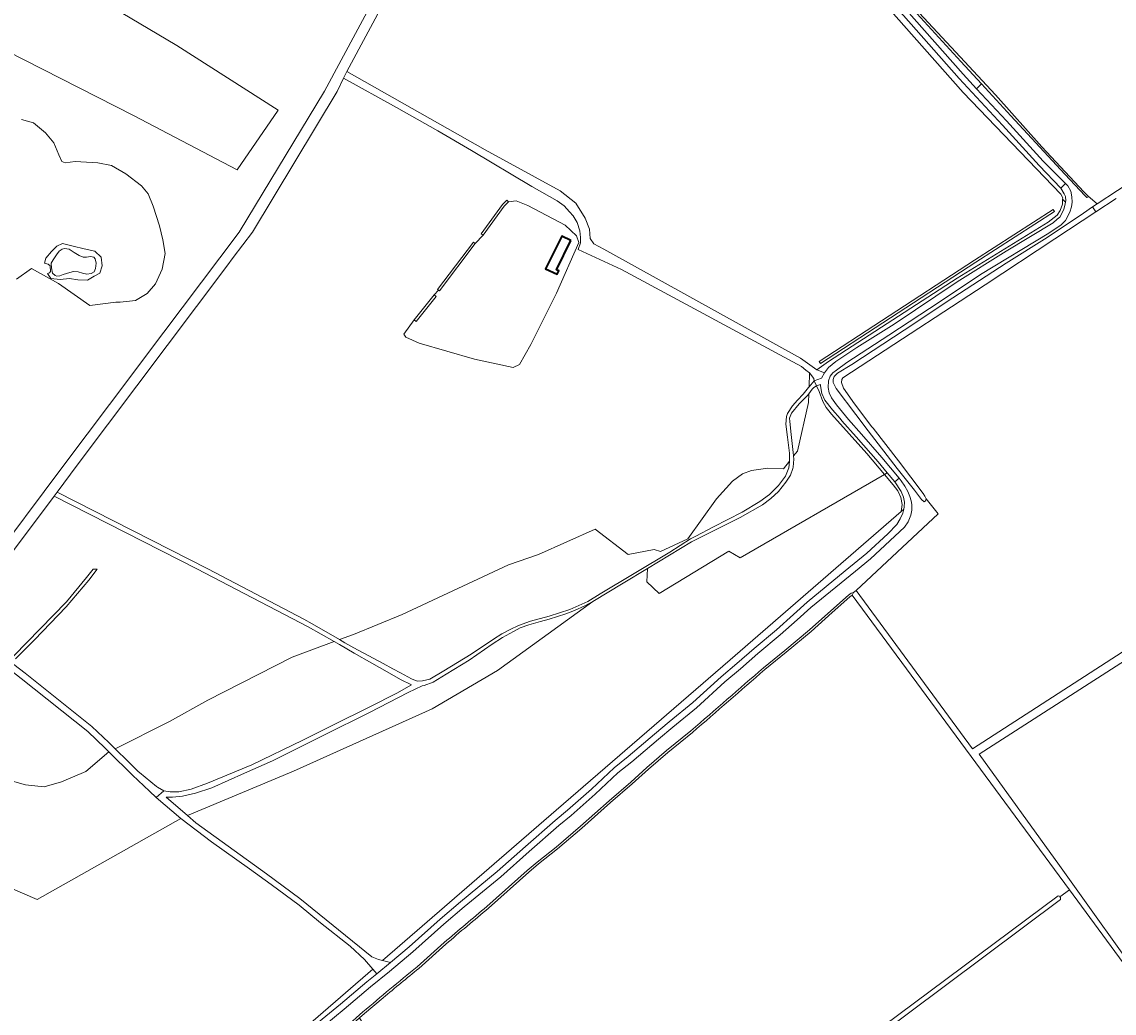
# Model space of a CAD drawing. Header units: metres. Extents: x 152737 to 157444, y 374779 to 378487.
# Tile 56 of 95: x 154835 to 155320, y 377036 to 377477. Entities that reach past the tile are written whole.
import ezdxf
from ezdxf.enums import TextEntityAlignment as Align

# ---------------------------------------------------------------- set-up
doc = ezdxf.new("R2010")
doc.units = ezdxf.units.M
for name, color, linetype, lineweight in [('B-XX-OG-BEBOUWING-GV', 7, 'Continuous', 35), ('B-XX-OG-TERREIN_CULTUURSCHEIDING-GV', 7, 'Continuous', 18), ('B-XX-OG-TOPOGRAFIE-T18', 10, 'Continuous', 18), ('B-XX-OG-WATER-GV', 130, 'Continuous', 18), ('B-XX-OG-WATER_MEER-GV', 140, 'Continuous', 18), ('B-XX-OG-WATER_SLOOT-GV', 120, 'Continuous', 18), ('B-XX-OG-WEG-GV', 7, 'Continuous', 18)]:
    doc.layers.add(name, color=color, linetype=linetype, lineweight=lineweight)
doc.styles.add('NLCS-ISO-M-T18', font='NLCS-ISO.ttf', dxfattribs={"height": 1.8})

msp = doc.modelspace()

# ---------------------------------------------------------------- linework, layer by layer
at = {"layer": 'B-XX-OG-BEBOUWING-GV'}
msp.add_lwpolyline([(155078.664, 377380.022), (155074.641, 377381.976), (155067.51, 377367.449), (155072.627, 377364.944), (155073.362, 377366.426), (155072.368, 377366.943)], close=True, dxfattribs=at)
at = {"layer": 'B-XX-OG-TERREIN_CULTUURSCHEIDING-GV'}
for points in [[(154818.644, 377233.759), (154853.269, 377280.016), (154883.919, 377320.815), (154889.173, 377327.809), (154931.18, 377383.727), (154969.109, 377446.419), (155035.901, 377570.567)], [(155041.354, 377571.054), (154979.101, 377455.142), (155040.621, 377420.369), (155073.983, 377402.021), (155080.998, 377396.642), (155085.045, 377389.863), (155086.983, 377385.021), (155087.268, 377380.862), (155088.992, 377378.553), (155093.345, 377376.06), (155180.795, 377327.61), (155188.14, 377322.443), (155193.202, 377326.104), (155250.54, 377363.22), (155290.899, 377388.15), (155294.894, 377391.248), (155296.324, 377393.273), (155297.278, 377396.073), (155297.38, 377398.341), (155297.408, 377398.954), (155296.616, 377400.624), (155253.194, 377445.813), (155201.615, 377504.143)], [(154819.51, 377468.443), (154884.253, 377435.607), (154930.351, 377411.386), (154948.647, 377437.991), (154903.59, 377466.688), (154862.842, 377490.997), (154846.993, 377505.9), (154842.438, 377511.845), (154839.765, 377517.746), (154837.007, 377514.191), (154835.416, 377512.349), (154833.495, 377510.761)], [(154862.842, 377490.997), (154903.59, 377466.688), (154948.647, 377437.991), (154930.351, 377411.386), (154884.253, 377435.607), (154819.51, 377468.443)], [(155229.648, 377485.542), (155251.852, 377461.683), (155267.508, 377444.711), (155288.158, 377421.707), (155306.808, 377401.599), (155308.677, 377399.755), (155312.751, 377396.261), (155321.829, 377402.256), (155341.45, 377415.109), (155359.198, 377426.67), (155377.696, 377438.688), (155398.44, 377452.302), (155419.107, 377466.065), (155431.461, 377474.504), (155432.508, 377475.414), (155432.565, 377477.972)], [(154834.502, 377433.837), (154839.861, 377432.265), (154845.147, 377427.848), (154848.893, 377423.405), (154850.994, 377418.106), (154852.464, 377415.167), (154853.896, 377414.598), (154858.272, 377415.143), (154868.356, 377414.477), (154874.42, 377413.272), (154880.878, 377409.703), (154887.838, 377404.364), (154890.742, 377400.738), (154892.963, 377395.322), (154895.832, 377386.48), (154897.356, 377380.224), (154898.402, 377374.197), (154896.975, 377367.181), (154893.999, 377360.733), (154890.395, 377356.408), (154885.112, 377353.359), (154878.37, 377352.539), (154876.356, 377352.506), (154864.805, 377351.072), (154850.894, 377360.847), (154838.909, 377367.529), (154832.186, 377362.767)], [(154832.186, 377362.767), (154838.909, 377367.529), (154850.894, 377360.847), (154864.805, 377351.072), (154876.356, 377352.506), (154878.37, 377352.539), (154885.112, 377353.359), (154890.395, 377356.408), (154893.999, 377360.733), (154896.975, 377367.181), (154898.402, 377374.197), (154897.356, 377380.224), (154895.832, 377386.48), (154892.963, 377395.322), (154890.742, 377400.738), (154887.838, 377404.364), (154880.878, 377409.703), (154874.42, 377413.272), (154868.356, 377414.477), (154858.272, 377415.143), (154853.896, 377414.598), (154852.464, 377415.167), (154850.994, 377418.106), (154848.893, 377423.405), (154845.147, 377427.848), (154839.861, 377432.265), (154834.502, 377433.837)], [(155321.178, 377398.64), (155312.147, 377392.719), (155293.919, 377380.767), (155262.917, 377360.234), (155211.244, 377326.465), (155199.636, 377318.935), (155199.266, 377318.104), (155199.049, 377316.824), (155199.894, 377314.347), (155204.834, 377307.385), (155212.58, 377297.133), (155213.106, 377296.455), (155224.349, 377281.944), (155235.36, 377267.501), (155236.046, 377266.302), (155236.732, 377265.028), (155242.07, 377258.467), (155205.507, 377224.363), (155257.284, 377153.956), (155421.346, 377259.922)], [(154831.06, 377191.415), (154836.132, 377187.532), (154865.696, 377163.919), (154873.292, 377156.691), (154876.102, 377153.944), (154900.33, 377166.138), (154917.269, 377175.527), (154954.858, 377194.654), (154973.503, 377201.581), (154961.864, 377208.182), (154912.353, 377233.932), (154848.986, 377266.346), (154824.601, 377233.77)], [(155424.74, 377257.274), (155260.239, 377151.562), (155295.955, 377102.067), (155336.418, 377045.39)], [(154831.028, 377195.332), (154854.527, 377219.302), (154863.331, 377230.153), (154866.347, 377233.847), (154868.143, 377233.85), (154864.338, 377228.904), (154854.285, 377217.046), (154840.182, 377202.376), (154831.827, 377193.881)], [(154958.841, 376912.697), (154948.194, 376902.833), (154977.129, 376871.621), (154981.021, 376867.245), (154988.679, 376859.173), (155036.006, 376895.568), (155036.968, 376894.658), (155040.568, 376897.15), (155039.843, 376898.245), (155295.405, 377088.51), (155295.918, 377088.408), (155296.192, 377088.1), (155300.358, 377091.165), (155203.861, 377222.327), (155202.719, 377221.508), (155194.965, 377214.617), (155185.546, 377206.047), (155174.457, 377196.864), (155164.964, 377189.185)], [(155132.758, 377161.194), (155121.855, 377152.344), (155113.193, 377144.81), (155105.98, 377138.323), (155096.377, 377129.984), (155083.628, 377118.711), (155072.797, 377109.465), (155064.311, 377102.716), (155060.017, 377099.064), (155042.085, 377083.054)], [(154745.828, 377128.092), (154841.381, 377086.939), (154905.333, 377123.002), (154894.311, 377132.292), (154891.349, 377135.095), (154883.887, 377142.16), (154873.351, 377152.559), (154863.071, 377143.788), (154852.236, 377139.2), (154844.522, 377136.999), (154836.29, 377137.857), (154824.531, 377141.152)], [(155081.919, 376841.928), (155338.776, 377038.629), (155335.331, 377043.628), (155300.358, 377091.165), (155296.192, 377088.1), (155296.466, 377087.792), (155296.397, 377086.903), (155041.292, 376896.055)], [(155023.066, 377067.007), (155011.069, 377056.237)], [(154995.307, 377043.232), (154986.936, 377036.141), (154984.786, 377034.25), (154989.924, 377025.691), (155006.287, 377007.182), (155023.188, 376987.684), (154985.053, 376952.892), (154992.753, 376944.311), (154980.217, 376932.549), (154976.627, 376929.333), (154958.841, 376912.697)]]:
    msp.add_lwpolyline(points, dxfattribs=at)
for points in [[(155193.074, 377520.97), (155206.096, 377507.195), (155253.109, 377453.938), (155259.088, 377447.507), (155261.328, 377449.589), (155252.114, 377459.643), (155229.221, 377484.549), (155203.686, 377513.001), (155195.071, 377522.601)], [(155182.038, 377311.641), (155184.371, 377314.584), (155184.665, 377314.927), (155184.799, 377321.123), (155183.194, 377322.389), (155181.292, 377323.89), (155101.202, 377367.05), (155081.998, 377375.918), (155082.935, 377378.989), (155083.039, 377381.384), (155082.779, 377384.351), (155081.477, 377388.047), (155079.758, 377391.014), (155078.143, 377392.784), (155075.696, 377395.387), (155072.571, 377397.625), (155061.294, 377403.96), (155034.548, 377419.988), (155019.621, 377428.828), (155001.254, 377439.173), (154977.668, 377452.192), (154974.885, 377446.293), (154937.137, 377383.738), (154928.588, 377372.357), (154925.734, 377368.558), (154859.226, 377280.027), (154850.314, 377268.121), (154917.367, 377233.941), (154959.939, 377211.562), (154963.639, 377209.453), (154975.89, 377202.468), (154982.005, 377204.74), (155003.7, 377213.665), (155050.938, 377235.803), (155064.302, 377240.302), (155089.479, 377251.627), (155104.187, 377240.38), (155115.775, 377242.565), (155118.544, 377241.691), (155130.715, 377247.371), (155143.541, 377265.138), (155150.635, 377273.027), (155155.013, 377276.234), (155159.098, 377277.765), (155166.322, 377278.713), (155173.233, 377278.498), (155175.887, 377281.851), (155175.862, 377285.452), (155175.048, 377292.571), (155174.371, 377298.292), (155174.665, 377301.729), (155175.037, 377303.067), (155177.303, 377306.519), (155179.512, 377309.015)], [(155019.846, 377357.875), (155019.447, 377358.177), (155035.376, 377379.197), (155036.174, 377378.593), (155039.678, 377382.312), (155038.866, 377382.898), (155048.295, 377395.969), (155050.312, 377397.954), (155051.014, 377397.242), (155054.329, 377397.698), (155059.637, 377395.549), (155076.152, 377386.807), (155081.248, 377382.011), (155082.189, 377379.141), (155072.338, 377356.635), (155060.994, 377333.774), (155055.88, 377324.879), (155053.013, 377323.478), (155035.843, 377327.268), (155011.295, 377334.361), (155005.4, 377336.948), (155004.47, 377338.322), (155009.12, 377344.647), (155017.977, 377355.752)], [(155051.014, 377397.242), (155049.057, 377395.315), (155039.678, 377382.312), (155036.174, 377378.593), (155020.245, 377357.573), (155019.846, 377357.875), (155017.977, 377355.752), (155018.759, 377355.128), (155009.902, 377344.023), (155009.12, 377344.647), (155004.47, 377338.322), (155005.4, 377336.948), (155011.295, 377334.361), (155035.843, 377327.268), (155053.013, 377323.478), (155055.88, 377324.879), (155060.994, 377333.774), (155072.338, 377356.635), (155082.189, 377379.141), (155081.248, 377382.011), (155076.152, 377386.807), (155059.637, 377395.549), (155054.329, 377397.698)], [(155189.138, 377326.198), (155216.831, 377344.194), (155258.174, 377371.252), (155293.222, 377393.785), (155293.762, 377392.943), (155258.718, 377370.414), (155217.377, 377343.356), (155189.682, 377325.36)], [(155074.641, 377381.976), (155078.664, 377380.022), (155072.368, 377366.943), (155073.362, 377366.426), (155072.627, 377364.944), (155067.51, 377367.449)], [(154867.055, 377375.245), (154869.943, 377372.566), (154870.362, 377368.662), (154869.347, 377365.446), (154866.762, 377364.1), (154863.827, 377362.393), (154859.441, 377362.44), (154855.875, 377363.094), (154851.615, 377362.669), (154847.579, 377363.077), (154846.003, 377365.303), (154846.945, 377365.674), (154847.409, 377366.274), (154847.25, 377368.761), (154846.291, 377369.456), (154844.624, 377369.903), (154845.298, 377372.166), (154847.74, 377375.05), (154850.19, 377377.46), (154852.659, 377378.685), (154857.419, 377377.459), (154862.298, 377376.234)], [(155184.665, 377314.927), (155186.894, 377317.528), (155186.689, 377318.546), (155184.799, 377321.123)], [(155190.735, 377308.345), (155189.056, 377312.892), (155187.864, 377315.308), (155186.724, 377314.664), (155185.966, 377313.832), (155184.56, 377311.87), (155184.425, 377307.922), (155179.423, 377286.318), (155177.719, 377284.165), (155177.917, 377282.668), (155177.624, 377279.167), (155177.43, 377278.612), (155176.377, 377275.596), (155174.363, 377272.528), (155171.02, 377268.433), (155167.607, 377265.292), (155163.874, 377262.466), (155153.99, 377256.862), (155132.311, 377245.958), (155112.804, 377234.158), (155112.435, 377228.167), (155117.907, 377223.012), (155148.996, 377241.863), (155153.952, 377238.814), (155218.123, 377275.938), (155210.247, 377285.213), (155194.609, 377302.765), (155192.222, 377305.687)], [(155176.017, 377299.448), (155176.694, 377293.664), (155177.514, 377285.718), (155177.719, 377284.165), (155179.423, 377286.318), (155184.425, 377307.922), (155184.56, 377311.87), (155183.951, 377311.019), (155180.16, 377307.366), (155176.754, 377303.143), (155175.943, 377300.911)], [(155051.672, 377206.992), (155055.4, 377208.821), (155060.779, 377210.623), (155068.999, 377212.852), (155078.331, 377215.856), (155086.236, 377219.479), (155091.728, 377222.883), (155122.696, 377241.439), (155131.92, 377247.335), (155134.265, 377248.516), (155142.123, 377252.707), (155154.864, 377259.222), (155162.782, 377263.922), (155167.086, 377267.006), (155171.002, 377270.977), (155174.217, 377275.199), (155175.04, 377277.416), (155175.59, 377278.898), (155175.888, 377281.699), (155175.887, 377281.851), (155173.233, 377278.498), (155166.322, 377278.713), (155159.098, 377277.765), (155155.013, 377276.234), (155150.635, 377273.027), (155143.541, 377265.138), (155130.715, 377247.371), (155118.544, 377241.691), (155115.775, 377242.565), (155104.187, 377240.38), (155089.479, 377251.627), (155064.302, 377240.302), (155050.938, 377235.803), (155003.7, 377213.665), (154982.005, 377204.74), (154975.89, 377202.468), (154978.251, 377201.122), (154982.223, 377198.858), (154995.209, 377191.824), (154999.6, 377189.445), (155002.914, 377187.65), (155007.87, 377185.072), (155010.351, 377184.003), (155012.704, 377184.112), (155015.951, 377184.942), (155022.184, 377188.664), (155034.353, 377195.964), (155044.309, 377202.712), (155048.02, 377205.005)], [(154911.91, 377121.051), (154943.439, 377098.351), (154958.255, 377087.384), (154990.174, 377061.445), (154993.241, 377060.22), (154995.027, 377059.773), (155072.25, 377126.669), (155149.474, 377193.565), (155225.564, 377259.48), (155225.974, 377262.548), (155225.367, 377265.636), (155224.042, 377268.669), (155222.001, 377271.371), (155218.123, 377275.938), (155153.952, 377238.814), (155148.996, 377241.863), (155117.907, 377223.012), (155112.435, 377228.167), (155112.804, 377234.158), (155101.926, 377227.578), (155088.495, 377219.396), (155046.079, 377188.718), (155017.016, 377171.681), (154955.361, 377143.938), (154908.239, 377124.218)], [(155076.493, 377213.966), (155069.105, 377211.58), (155065.154, 377210.542), (155060.016, 377209.129), (155056.216, 377207.695), (155053.28, 377206.168), (155048.357, 377203.414), (155043.752, 377200.401), (155033.498, 377193.364), (155023.256, 377187.061), (155017.468, 377183.627), (155013.475, 377182.074), (155012.537, 377181.902), (155006.316, 377178.915), (154989.124, 377170.078), (154968.826, 377159.969), (154957.863, 377154.559), (154946.009, 377148.576), (154933.574, 377143.044), (154919.066, 377136.516), (154911.826, 377134.133), (154906.074, 377132.903), (154901.656, 377132.386), (154898.717, 377132.433), (154908.239, 377124.218), (154955.361, 377143.938), (155017.016, 377171.681), (155046.079, 377188.718), (155088.495, 377219.396), (155084.976, 377217.572), (155080.386, 377215.394)], [(154900.573, 377134.795), (154904.393, 377134.734), (154909.851, 377135.969), (154917.096, 377138.645), (154936.923, 377146.852), (154959.586, 377157.805), (154972.921, 377164.499), (154989.366, 377172.613), (155001.369, 377178.741), (155007.827, 377182.335), (155002.935, 377184.742), (154997.01, 377188.145), (154990.214, 377192.048), (154982.401, 377196.535), (154975.827, 377200.263), (154973.503, 377201.581), (154954.858, 377194.654), (154917.269, 377175.527), (154900.33, 377166.138), (154876.102, 377153.944), (154881.906, 377148.269), (154886.38, 377143.896), (154886.895, 377143.392), (154894.437, 377137.098), (154894.87, 377136.863), (154897.788, 377135.281)], [(154834.325, 377185.247), (154828.842, 377189.446), (154828.214, 377189.772), (154827.582, 377189.828), (154826.992, 377189.702), (154826.309, 377189.344), (154808.725, 377175.452), (154796.448, 377165.787), (154790.839, 377161.973), (154784.604, 377157.553), (154783.143, 377156.138), (154794.045, 377154.545), (154824.531, 377141.152), (154836.29, 377137.857), (154844.522, 377136.999), (154852.236, 377139.2), (154863.071, 377143.788), (154873.351, 377152.559), (154871.735, 377154.26), (154863.889, 377161.634)], [(154986.927, 377060.257), (154980.554, 377066.091), (154967.347, 377076.591), (154957.919, 377084.385), (154945.426, 377093.552), (154935.839, 377100.613), (154918.98, 377112.495), (154905.333, 377123.002), (154841.381, 377086.939), (154745.828, 377128.092), (154741.335, 377122.1), (154743.198, 377120.141), (154887.956, 376967.773), (154888.975, 376967.904), (154990.613, 377055.949)]]:
    msp.add_lwpolyline(points, close=True, dxfattribs=at)
at = {"layer": 'B-XX-OG-TERREIN_CULTUURSCHEIDING-GV', "extrusion": (0, 0, -1)}
msp.add_arc((-149044.929, 384198.276), 9304.955, 228.8739477, 229.1366903, dxfattribs=at)
at = {"layer": 'B-XX-OG-TERREIN_CULTUURSCHEIDING-GV'}
for centre, radius, start, end in [((155996.301, 375932.817), 1494.514, 129.6785, 130.63251), ((155583.556, 376346.331), 911.98, 128.88363, 130.167472)]:
    msp.add_arc(centre, radius, start, end, dxfattribs=at)
at = {"layer": 'B-XX-OG-WATER-GV'}
for points in [[(155039.678, 377382.312), (155049.057, 377395.315), (155051.014, 377397.242), (155050.312, 377397.954), (155048.295, 377395.969), (155038.866, 377382.898)], [(155223.846, 377278.555), (155231.437, 377268.978), (155234.552, 377264.787), (155235.838, 377263.743), (155236.361, 377264.273), (155236.732, 377265.028), (155236.046, 377266.302), (155235.36, 377267.501), (155224.349, 377281.944), (155213.106, 377296.455), (155212.58, 377297.133), (155204.834, 377307.385), (155199.894, 377314.347), (155199.049, 377316.824), (155199.266, 377318.104), (155199.636, 377318.935), (155211.244, 377326.465), (155262.917, 377360.234), (155293.919, 377380.767), (155312.147, 377392.719), (155310.702, 377394.907), (155306.628, 377392.217), (155290.529, 377381.345), (155272.328, 377369.856), (155248.513, 377354.49), (155226.872, 377340.042), (155203.657, 377324.831), (155197.29, 377320.949), (155195.796, 377319.434), (155195.353, 377318.227), (155195.287, 377316.873), (155196.736, 377314.174), (155205.47, 377302.575), (155210.97, 377295.386)], [(155189.138, 377326.198), (155189.682, 377325.36), (155217.377, 377343.356), (155258.718, 377370.414), (155293.762, 377392.943), (155293.222, 377393.785), (155258.174, 377371.252), (155216.831, 377344.194)], [(155036.174, 377378.593), (155035.376, 377379.197), (155019.447, 377358.177), (155019.846, 377357.875), (155020.245, 377357.573)], [(155017.977, 377355.752), (155009.12, 377344.647), (155009.902, 377344.023), (155018.759, 377355.128)]]:
    msp.add_lwpolyline(points, close=True, dxfattribs=at)
for points in [[(155203.861, 377222.327), (155204.406, 377223.436), (155203.375, 377223.209), (155202.093, 377222.29), (155194.297, 377215.361), (155184.89, 377206.803), (155173.823, 377197.638), (155164.32, 377189.951)], [(155164.964, 377189.185), (155174.457, 377196.864), (155185.546, 377206.047), (155194.965, 377214.617), (155202.719, 377221.508), (155203.861, 377222.327)], [(155132.116, 377161.96), (155121.211, 377153.11), (155112.531, 377145.56), (155105.318, 377139.073), (155095.717, 377130.736), (155082.972, 377119.465), (155072.161, 377110.237), (155063.675, 377103.488), (155059.359, 377099.818), (155041.431, 377083.812)], [(155042.085, 377083.054), (155060.017, 377099.064), (155064.311, 377102.716), (155072.797, 377109.465), (155083.628, 377118.711), (155096.377, 377129.984), (155105.98, 377138.323), (155113.193, 377144.81), (155121.855, 377152.344), (155132.758, 377161.194)], [(155022.408, 377067.761), (155010.419, 377056.997)], [(155011.069, 377056.237), (155023.066, 377067.007)], [(154986.282, 377036.899), (154978.654, 377030.189), (154978.984, 377029.814), (154979.314, 377029.439), (154984.786, 377034.25), (154986.936, 377036.141), (154995.307, 377043.232)]]:
    msp.add_lwpolyline(points, dxfattribs=at)
at = {"layer": 'B-XX-OG-WATER-GV', "extrusion": (0, 0, -1)}
for centre, radius, start, end in [((-148670.899, 384628.193), 9873.802, 228.8797588, 229.1273557), ((-155996.301, 375932.817), 1494.514, 49.36749, 50.3215), ((-155583.556, 376346.331), 911.98, 49.832528, 51.11637)]:
    msp.add_arc(centre, radius, start, end, dxfattribs=at)
at = {"layer": 'B-XX-OG-WATER-GV'}
for centre, radius, start, end in [((149044.929, 384198.276), 9304.955, 310.8633097, 311.1260523), ((156023.072, 375901.113), 1537.009, 129.692682, 130.620526), ((155673.693, 376235.885), 1055.537, 128.930426, 130.635405)]:
    msp.add_arc(centre, radius, start, end, dxfattribs=at)
at = {"layer": 'B-XX-OG-WATER_MEER-GV'}
msp.add_lwpolyline([(154865.113, 377372.923), (154863.303, 377372.569), (154861.941, 377372.547), (154860.113, 377373.296), (154857.821, 377374.621), (154855.722, 377376.079), (154853.639, 377376.499), (154852.477, 377376.156), (154851.195, 377375.227), (154849.988, 377373.65), (154848.469, 377371.355), (154847.585, 377369.849), (154847.748, 377367.776), (154848.24, 377365.449), (154849.36, 377364.429), (154850.144, 377364.053), (154851.567, 377364.271), (154852.985, 377364.877), (154855.889, 377365.768), (154857.633, 377366.25), (154859.646, 377366.088), (154861.603, 377365.407), (154863.491, 377364.983), (154865.497, 377365.275), (154866.716, 377366.074), (154867.341, 377367.576), (154867.628, 377369.85), (154867.271, 377371.855), (154866.61, 377372.623)], close=True, dxfattribs=at)
at = {"layer": 'B-XX-OG-WATER_SLOOT-GV'}
for points in [[(155204.318, 377513.568), (155203.686, 377513.001), (155229.221, 377484.549), (155252.114, 377459.643), (155261.328, 377449.589), (155274.32, 377435.412), (155298.272, 377409.523), (155307.315, 377399.807), (155308.063, 377399.07), (155308.557, 377399.259), (155308.677, 377399.755), (155306.808, 377401.599), (155288.158, 377421.707), (155267.508, 377444.711), (155251.852, 377461.683), (155229.648, 377485.542)], [(154869.943, 377372.566), (154867.055, 377375.245), (154862.298, 377376.234), (154857.419, 377377.459), (154852.659, 377378.685), (154850.19, 377377.46), (154847.74, 377375.05), (154845.298, 377372.166), (154844.624, 377369.903), (154846.291, 377369.456), (154847.25, 377368.761), (154847.409, 377366.274), (154846.945, 377365.674), (154846.003, 377365.303), (154847.579, 377363.077), (154851.615, 377362.669), (154855.875, 377363.094), (154859.441, 377362.44), (154863.827, 377362.393), (154866.762, 377364.1), (154869.347, 377365.446), (154870.362, 377368.662)], [(154863.303, 377372.569), (154865.113, 377372.923), (154866.61, 377372.623), (154867.271, 377371.855), (154867.628, 377369.85), (154867.341, 377367.576), (154866.716, 377366.074), (154865.497, 377365.275), (154863.491, 377364.983), (154861.603, 377365.407), (154859.646, 377366.088), (154857.633, 377366.25), (154855.889, 377365.768), (154852.985, 377364.877), (154851.567, 377364.271), (154850.144, 377364.053), (154849.36, 377364.429), (154848.24, 377365.449), (154847.748, 377367.776), (154847.585, 377369.849), (154848.469, 377371.355), (154849.988, 377373.65), (154851.195, 377375.227), (154852.477, 377376.156), (154853.639, 377376.499), (154855.722, 377376.079), (154857.821, 377374.621), (154860.113, 377373.296), (154861.941, 377372.547)], [(155338.776, 377038.629), (155340.553, 377039.315), (155336.418, 377045.39), (155295.955, 377102.067), (155260.239, 377151.562), (155424.74, 377257.274), (155423.043, 377258.598), (155421.346, 377259.922), (155257.284, 377153.956), (155205.507, 377224.363), (155204.406, 377223.436), (155203.861, 377222.327), (155300.358, 377091.165), (155335.331, 377043.628)], [(155040.568, 376897.15), (155041.292, 376896.055), (155296.397, 377086.903), (155296.466, 377087.792), (155296.192, 377088.1), (155295.918, 377088.408), (155295.405, 377088.51), (155039.843, 376898.245)]]:
    msp.add_lwpolyline(points, close=True, dxfattribs=at)
msp.add_lwpolyline([(155321.829, 377402.256), (155312.751, 377396.261), (155310.702, 377394.907), (155312.147, 377392.719), (155321.178, 377398.64)], dxfattribs=at)
at = {"layer": 'B-XX-OG-WEG-GV'}
for points in [[(154824.601, 377233.77), (154848.986, 377266.346), (154850.314, 377268.121), (154859.226, 377280.027), (154925.734, 377368.558), (154928.588, 377372.357), (154937.137, 377383.738), (154974.885, 377446.293), (154977.668, 377452.192), (154979.101, 377455.142), (155041.354, 377571.054), (155080.563, 377638.966), (155078.625, 377641.089), (155077.108, 377642.463), (155035.901, 377570.567), (154969.109, 377446.419), (154931.18, 377383.727), (154889.173, 377327.809), (154883.919, 377320.815), (154853.269, 377280.016), (154818.644, 377233.759)], [(155226.669, 377480.006), (155251.384, 377452.008), (155270.653, 377431.283), (155286.964, 377413.356), (155296.576, 377403.297), (155298.631, 377405.354), (155288.689, 377415.286), (155272.378, 377433.213), (155259.088, 377447.507), (155253.109, 377453.938), (155206.096, 377507.195)], [(155164.32, 377189.951), (155173.823, 377197.638), (155184.89, 377206.803), (155194.297, 377215.361), (155202.093, 377222.29), (155203.375, 377223.209), (155204.406, 377223.436), (155205.507, 377224.363), (155242.07, 377258.467), (155236.732, 377265.028), (155236.361, 377264.273), (155235.838, 377263.743), (155234.552, 377264.787), (155231.437, 377268.978), (155223.846, 377278.555), (155210.97, 377295.386), (155205.47, 377302.575), (155196.736, 377314.174), (155195.287, 377316.873), (155195.353, 377318.227), (155195.796, 377319.434), (155197.29, 377320.949), (155203.657, 377324.831), (155226.872, 377340.042), (155248.513, 377354.49), (155272.328, 377369.856), (155290.529, 377381.345), (155306.628, 377392.217), (155310.702, 377394.907), (155312.751, 377396.261), (155308.677, 377399.755), (155308.557, 377399.259), (155308.063, 377399.07), (155307.315, 377399.807), (155298.272, 377409.523), (155274.32, 377435.412), (155261.328, 377449.589), (155259.088, 377447.507), (155272.378, 377433.213), (155288.689, 377415.286), (155298.631, 377405.354), (155299.621, 377404.365), (155300.955, 377401.916), (155301.412, 377399.372), (155301.604, 377397.091), (155301.268, 377394.893), (155300.495, 377392.517), (155298.677, 377388.816), (155296.758, 377386.958), (155291.165, 377383.231), (155260.873, 377364.796), (155242.914, 377352.801), (155220.062, 377337.833), (155201.385, 377325.772), (155196.885, 377322.338), (155195.161, 377321.179), (155193.963, 377319.639), (155193.252, 377317.538), (155193.112, 377314.635), (155193.531, 377312.301), (155194.675, 377310.052), (155196.874, 377306.844), (155202.159, 377300.352), (155207.883, 377293.843), (155217.03, 377283.442), (155224.704, 377274.226), (155225.615, 377273.132), (155227.251, 377270.686), (155228.525, 377268.417), (155229.441, 377266.086), (155229.994, 377264.232), (155230.365, 377262.556)], [(154969.26, 377031.052), (154977.927, 377038.144), (154989.581, 377048.023), (154998.142, 377054.845), (155008.411, 377063.629), (155022.279, 377075.958), (155031.351, 377083.642), (155047.598, 377097.052), (155060.142, 377108.222), (155073.314, 377119.755), (155078.794, 377124.327), (155089.571, 377133.786), (155099.664, 377143.193), (155105.772, 377148.191), (155117.614, 377158.191), (155124.102, 377163.617), (155134.554, 377172.211), (155147.166, 377183.691), (155154.096, 377189.545), (155161.846, 377196.256), (155171.735, 377204.548), (155179.3, 377211.324), (155185.478, 377216.818), (155205.264, 377232.909), (155211.944, 377238.39), (155227.02, 377252.462), (155228.621, 377254.931), (155229.859, 377257.877), (155230.383, 377260.038), (155230.365, 377262.556), (155229.994, 377264.232), (155229.441, 377266.086), (155228.525, 377268.417), (155227.251, 377270.686), (155225.615, 377273.132), (155224.704, 377274.226), (155222.736, 377272.587), (155225.528, 377268.409), (155226.54, 377265.876), (155226.997, 377263.67), (155226.902, 377261.57), (155226.697, 377260.461), (155226.37, 377258.694), (155225.172, 377256.255), (155223.643, 377253.704), (155219.696, 377249.478), (155210.344, 377240.939), (155200.718, 377233.096), (155183.837, 377219.082), (155177.658, 377213.587), (155170.093, 377206.811), (155160.204, 377198.519), (155152.454, 377191.808), (155145.524, 377185.954), (155132.912, 377174.474), (155122.46, 377165.88), (155115.972, 377160.454), (155104.13, 377150.454), (155098.022, 377145.456), (155087.929, 377136.049), (155077.152, 377126.59), (155071.672, 377122.018), (155058.5, 377110.485), (155045.956, 377099.315), (155029.709, 377085.905), (155020.637, 377078.221), (155006.769, 377065.892), (154998.577, 377058.884), (154992.41, 377053.849), (154987.939, 377050.286), (154976.285, 377040.407), (154964.889, 377031.082)], [(155230.365, 377262.556), (155230.383, 377260.038), (155229.859, 377257.877), (155228.621, 377254.931), (155227.02, 377252.462), (155211.944, 377238.39), (155205.264, 377232.909), (155185.478, 377216.818), (155179.3, 377211.324), (155171.735, 377204.548), (155161.846, 377196.256), (155154.096, 377189.545), (155147.166, 377183.691), (155134.554, 377172.211), (155124.102, 377163.617), (155117.614, 377158.191), (155105.772, 377148.191), (155099.664, 377143.193), (155089.571, 377133.786), (155078.794, 377124.327), (155073.314, 377119.755), (155060.142, 377108.222), (155047.598, 377097.052), (155031.351, 377083.642), (155022.279, 377075.958), (155008.411, 377063.629), (154998.142, 377054.845), (154989.581, 377048.023), (154977.927, 377038.144), (154969.26, 377031.052)], [(154831.827, 377193.881), (154840.182, 377202.376), (154854.285, 377217.046), (154864.338, 377228.904), (154868.143, 377233.85), (154866.347, 377233.847), (154863.331, 377230.153), (154854.527, 377219.302), (154831.028, 377195.332)], [(154834.325, 377185.247), (154863.889, 377161.634), (154871.735, 377154.26), (154873.351, 377152.559), (154883.887, 377142.16), (154891.349, 377135.095), (154894.311, 377132.292), (154897.788, 377135.281), (154894.87, 377136.863), (154894.437, 377137.098), (154886.895, 377143.392), (154886.38, 377143.896), (154881.906, 377148.269), (154876.102, 377153.944), (154873.292, 377156.691), (154865.696, 377163.919), (154836.132, 377187.532), (154831.06, 377191.415)], [(155041.431, 377083.812), (155059.359, 377099.818), (155063.675, 377103.488), (155072.161, 377110.237), (155082.972, 377119.465), (155095.717, 377130.736), (155105.318, 377139.073), (155112.531, 377145.56), (155121.211, 377153.11), (155132.116, 377161.96)], [(155010.419, 377056.997), (155022.408, 377067.761)], [(154978.654, 377030.189), (154986.282, 377036.899)]]:
    msp.add_lwpolyline(points, dxfattribs=at)
for points in [[(155286.964, 377413.356), (155270.653, 377431.283), (155251.384, 377452.008), (155226.669, 377480.006), (155202.652, 377506.274), (155172.093, 377538.599), (155155.895, 377557.471), (155136.866, 377578.891), (155121.417, 377595.57), (155107.61, 377610.978), (155090.719, 377628.606), (155082.243, 377637.252), (155080.769, 377634.706), (155201.615, 377504.143), (155253.194, 377445.813), (155296.616, 377400.624), (155297.408, 377398.954), (155297.38, 377398.341), (155298.612, 377396.997), (155298.723, 377397.692), (155298.71, 377399.536), (155298.087, 377400.761), (155296.576, 377403.297)], [(155019.621, 377428.828), (155034.548, 377419.988), (155061.294, 377403.96), (155072.571, 377397.625), (155075.696, 377395.387), (155078.143, 377392.784), (155079.758, 377391.014), (155081.477, 377388.047), (155082.779, 377384.351), (155083.039, 377381.384), (155082.935, 377378.989), (155081.998, 377375.918), (155101.202, 377367.05), (155181.292, 377323.89), (155183.194, 377322.389), (155184.799, 377321.123), (155186.689, 377318.546), (155186.894, 377317.528), (155190.173, 377318.742), (155191.454, 377321.203), (155188.14, 377322.443), (155180.795, 377327.61), (155093.345, 377376.06), (155088.992, 377378.553), (155087.268, 377380.862), (155086.983, 377385.021), (155085.045, 377389.863), (155080.998, 377396.642), (155073.983, 377402.021), (155040.621, 377420.369), (154979.101, 377455.142), (154977.668, 377452.192), (155001.254, 377439.173)], [(155301.412, 377399.372), (155300.955, 377401.916), (155299.621, 377404.365), (155298.631, 377405.354), (155296.576, 377403.297), (155298.087, 377400.761), (155298.71, 377399.536), (155298.723, 377397.692), (155298.612, 377396.997), (155298.387, 377395.582), (155297.96, 377393.911), (155297.181, 377392.324), (155296.053, 377390.385), (155295.006, 377389.411), (155293.173, 377387.853), (155272.188, 377375.235), (155250.507, 377361.559), (155222.453, 377342.833), (155205.884, 377332.348), (155196.577, 377326.237), (155193.292, 377323.473), (155191.454, 377321.203), (155190.173, 377318.742), (155186.894, 377317.528), (155187.864, 377315.308), (155189.773, 377315.908), (155189.722, 377315.388), (155190.23, 377312.006), (155191.702, 377309.034), (155195.037, 377304.625), (155198.449, 377300.861), (155199.17, 377299.86), (155205.507, 377292.654), (155215.305, 377281.512), (155219.353, 377276.65), (155222.736, 377272.587), (155224.704, 377274.226), (155217.03, 377283.442), (155207.883, 377293.843), (155202.159, 377300.352), (155196.874, 377306.844), (155194.675, 377310.052), (155193.531, 377312.301), (155193.112, 377314.635), (155193.252, 377317.538), (155193.963, 377319.639), (155195.161, 377321.179), (155196.885, 377322.338), (155201.385, 377325.772), (155220.062, 377337.833), (155242.914, 377352.801), (155260.873, 377364.796), (155291.165, 377383.231), (155296.758, 377386.958), (155298.677, 377388.816), (155300.495, 377392.517), (155301.268, 377394.893), (155301.604, 377397.091)], [(155294.894, 377391.248), (155290.899, 377388.15), (155250.54, 377363.22), (155193.202, 377326.104), (155188.14, 377322.443), (155191.454, 377321.203), (155193.292, 377323.473), (155196.577, 377326.237), (155205.884, 377332.348), (155222.453, 377342.833), (155250.507, 377361.559), (155272.188, 377375.235), (155293.173, 377387.853), (155295.006, 377389.411), (155296.053, 377390.385), (155297.181, 377392.324), (155297.96, 377393.911), (155298.387, 377395.582), (155298.612, 377396.997), (155297.38, 377398.341), (155297.278, 377396.073), (155296.324, 377393.273)], [(155069.105, 377211.58), (155076.493, 377213.966), (155080.386, 377215.394), (155084.976, 377217.572), (155088.495, 377219.396), (155101.926, 377227.578), (155112.804, 377234.158), (155132.311, 377245.958), (155153.99, 377256.862), (155163.874, 377262.466), (155167.607, 377265.292), (155171.02, 377268.433), (155174.363, 377272.528), (155176.377, 377275.596), (155177.43, 377278.612), (155177.624, 377279.167), (155177.917, 377282.668), (155177.719, 377284.165), (155177.514, 377285.718), (155176.694, 377293.664), (155176.017, 377299.448), (155175.943, 377300.911), (155176.754, 377303.143), (155180.16, 377307.366), (155183.951, 377311.019), (155184.56, 377311.87), (155185.966, 377313.832), (155186.724, 377314.664), (155187.864, 377315.308), (155186.894, 377317.528), (155184.665, 377314.927), (155184.371, 377314.584), (155182.038, 377311.641), (155179.512, 377309.015), (155177.303, 377306.519), (155175.037, 377303.067), (155174.665, 377301.729), (155174.371, 377298.292), (155175.048, 377292.571), (155175.862, 377285.452), (155175.887, 377281.851), (155175.888, 377281.699), (155175.59, 377278.898), (155175.04, 377277.416), (155174.217, 377275.199), (155171.002, 377270.977), (155167.086, 377267.006), (155162.782, 377263.922), (155154.864, 377259.222), (155142.123, 377252.707), (155134.265, 377248.516), (155131.92, 377247.335), (155122.696, 377241.439), (155091.728, 377222.883), (155086.236, 377219.479), (155078.331, 377215.856), (155068.999, 377212.852), (155060.779, 377210.623), (155055.4, 377208.821), (155051.672, 377206.992), (155048.02, 377205.005), (155044.309, 377202.712), (155034.353, 377195.964), (155022.184, 377188.664), (155015.951, 377184.942), (155012.704, 377184.112), (155010.351, 377184.003), (155007.87, 377185.072), (155002.914, 377187.65), (154999.6, 377189.445), (154995.209, 377191.824), (154982.223, 377198.858), (154978.251, 377201.122), (154975.89, 377202.468), (154963.639, 377209.453), (154959.939, 377211.562), (154917.367, 377233.941), (154850.314, 377268.121), (154848.986, 377266.346), (154912.353, 377233.932), (154961.864, 377208.182), (154973.503, 377201.581), (154975.827, 377200.263), (154982.401, 377196.535), (154990.214, 377192.048), (154997.01, 377188.145), (155002.935, 377184.742), (155007.827, 377182.335), (155001.369, 377178.741), (154989.366, 377172.613), (154972.921, 377164.499), (154959.586, 377157.805), (154936.923, 377146.852), (154917.096, 377138.645), (154909.851, 377135.969), (154904.393, 377134.734), (154900.573, 377134.795), (154897.788, 377135.281), (154894.311, 377132.292), (154905.333, 377123.002), (154918.98, 377112.495), (154935.839, 377100.613), (154945.426, 377093.552), (154957.919, 377084.385), (154967.347, 377076.591), (154980.554, 377066.091), (154986.927, 377060.257), (154990.613, 377055.949), (154992.41, 377053.849), (154998.577, 377058.884), (154995.027, 377059.773), (154993.241, 377060.22), (154990.174, 377061.445), (154958.255, 377087.384), (154943.439, 377098.351), (154911.91, 377121.051), (154908.239, 377124.218), (154898.717, 377132.433), (154901.656, 377132.386), (154906.074, 377132.903), (154911.826, 377134.133), (154919.066, 377136.516), (154933.574, 377143.044), (154946.009, 377148.576), (154957.863, 377154.559), (154968.826, 377159.969), (154989.124, 377170.078), (155006.316, 377178.915), (155012.537, 377181.902), (155013.475, 377182.074), (155017.468, 377183.627), (155023.256, 377187.061), (155033.498, 377193.364), (155043.752, 377200.401), (155048.357, 377203.414), (155053.28, 377206.168), (155056.216, 377207.695), (155060.016, 377209.129), (155065.154, 377210.542)], [(155189.056, 377312.892), (155190.735, 377308.345), (155192.222, 377305.687), (155194.609, 377302.765), (155210.247, 377285.213), (155218.123, 377275.938), (155219.353, 377276.65), (155215.305, 377281.512), (155205.507, 377292.654), (155199.17, 377299.86), (155198.449, 377300.861), (155195.037, 377304.625), (155191.702, 377309.034), (155190.23, 377312.006), (155189.722, 377315.388), (155189.773, 377315.908), (155187.864, 377315.308)], [(155225.564, 377259.48), (155226.697, 377260.461), (155226.902, 377261.57), (155226.997, 377263.67), (155226.54, 377265.876), (155225.528, 377268.409), (155222.736, 377272.587), (155219.353, 377276.65), (155218.123, 377275.938), (155222.001, 377271.371), (155224.042, 377268.669), (155225.367, 377265.636), (155225.974, 377262.548)], [(155020.637, 377078.221), (155029.709, 377085.905), (155045.956, 377099.315), (155058.5, 377110.485), (155071.672, 377122.018), (155077.152, 377126.59), (155087.929, 377136.049), (155098.022, 377145.456), (155104.13, 377150.454), (155115.972, 377160.454), (155122.46, 377165.88), (155132.912, 377174.474), (155145.524, 377185.954), (155152.454, 377191.808), (155160.204, 377198.519), (155170.093, 377206.811), (155177.658, 377213.587), (155183.837, 377219.082), (155200.718, 377233.096), (155210.344, 377240.939), (155219.696, 377249.478), (155223.643, 377253.704), (155225.172, 377256.255), (155226.37, 377258.694), (155226.697, 377260.461), (155225.564, 377259.48), (155149.474, 377193.565), (155072.25, 377126.669), (154995.027, 377059.773), (154998.577, 377058.884), (155006.769, 377065.892)], [(154915.955, 376988.323), (154932.618, 377002.706), (154964.889, 377031.082), (154976.285, 377040.407), (154987.939, 377050.286), (154992.41, 377053.849), (154990.613, 377055.949), (154888.975, 376967.904), (154892.305, 376968.333)]]:
    msp.add_lwpolyline(points, close=True, dxfattribs=at)
msp.add_arc((148670.899, 384628.193), 9873.802, 310.8726443, 311.1202412, dxfattribs=at)
at = {"layer": 'B-XX-OG-WEG-GV', "extrusion": (0, 0, -1)}
for centre, radius, start, end in [((-156023.072, 375901.113), 1537.009, 49.379474, 50.307318), ((-155673.693, 376235.885), 1055.537, 49.364595, 51.069574)]:
    msp.add_arc(centre, radius, start, end, dxfattribs=at)

# ---------------------------------------------------------------- texts
at = {"layer": 'B-XX-OG-TOPOGRAFIE-T18', "style": 'NLCS-ISO-M-T18'}
msp.add_text('Heerseheideweg', height=0.0018, rotation=41.3, dxfattribs=at).set_placement((155087.08, 377133.704), align=Align.MIDDLE_CENTER)

doc.saveas('drawing.dxf')
